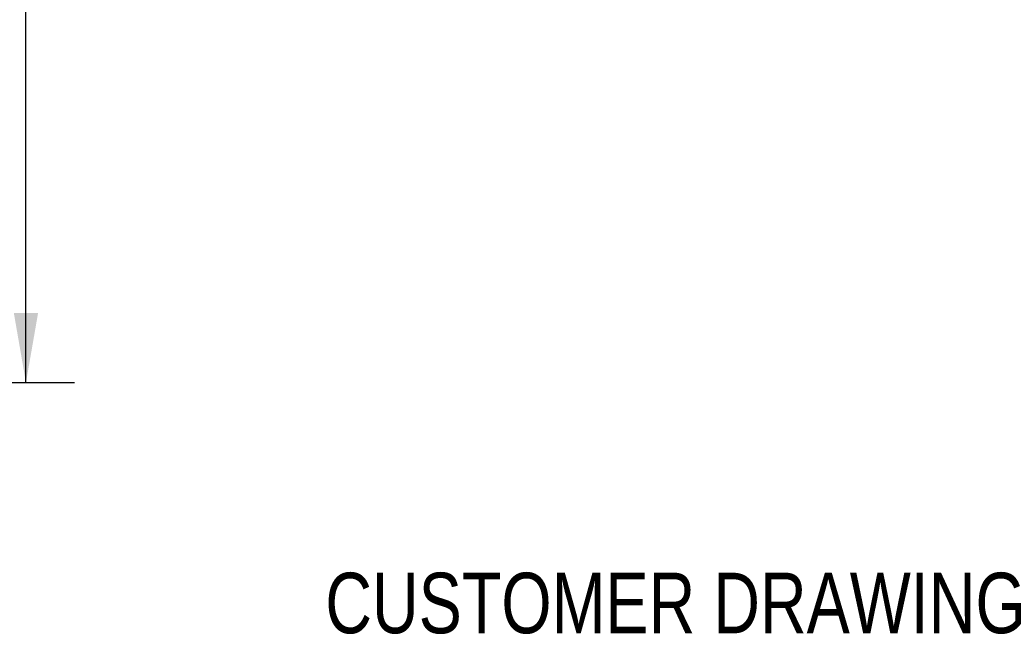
# Model space of a CAD drawing. Header units: inches. Extents: x 0.2 to 16.8, y 0.1 to 10.8.
# Tile 12 of 14: x 11.4 to 13.9, y 2.1 to 3.7. Entities that reach past the tile are written whole.
import ezdxf
from ezdxf.enums import TextEntityAlignment as Align

# ---------------------------------------------------------------- set-up
doc = ezdxf.new("R2010")
doc.units = ezdxf.units.IN
doc.header["$LTSCALE"] = 0.935
doc.header["$MEASUREMENT"] = 0
doc.layers.get('0').update_dxf_attribs({"linetype": 'CONTINUOUS'})
doc.layers.add('DIMENSIONS', color=7, linetype='CONTINUOUS')
doc.styles.get("Standard").update_dxf_attribs({"font": 'txt', "width": 0.8})
doc.dimstyles.new('DIMSTYLE_2', dxfattribs={"dimtxt": 0.125, "dimasz": 0.18, "dimexe": 0.18, "dimexo": 0.0625, "dimgap": 0.09, "dimtad": 0, "dimtih": 1, "dimtoh": 1, "dimdec": 3, "dimzin": 4, "dimdsep": 46, "dimtxsty": 'STANDARD', "dimblk": '_FILLED', "dimblk1": '_FILLED', "dimblk2": '_FILLED', "dimcen": 0.09, "dimadec": 0, "dimazin": 0, "dimtp": 0.001, "dimtm": 0.001, "dimtfac": 1, "dimtdec": 3, "dimtofl": 0, "dimtmove": 0, "dimatfit": 3, "dimldrblk": '_FILLED', "dimfxl": 1, "dimtolj": 1, "dimtzin": 4, "dimarcsym": 0})

# ---------------------------------------------------------------- blocks, each defined once
blk = doc.blocks.new('_FILLED')
at = {"color": 0, "linetype": 'BYBLOCK'}
blk.add_solid([(0, 0), (-1, 0.174), (-1, -0.174)], dxfattribs=at)
blk = doc.blocks.new('*D4')
at = {"layer": 'DIMENSIONS', "color": 2, "linetype": 'CONTINUOUS'}
for p, q in [((9.7308, 7.8119), (11.5143, 7.8119)), ((11.3893, 7.8119), (11.3893, 5.7256)), ((11.3893, 2.747), (11.3893, 5.4756)), ((9.8058, 2.747), (11.5143, 2.747))]:
    blk.add_line(p, q, dxfattribs=at)
at = {"layer": 'DIMENSIONS', "color": 2, "linetype": 'CONTINUOUS', "xscale": 0.18, "yscale": 0.18, "zscale": 0.18}
for p, rotation in [((11.3893, 7.8119), 90), ((11.3893, 2.747), 270)]:
    blk.add_blockref('_FILLED', p, dxfattribs=dict(at, rotation=rotation))
at = {"layer": 'DIMENSIONS', "color": 2, "linetype": 'CONTINUOUS', "width": 0.8}
for s, p in [('5.065', (10.6768, 5.5381)), ('[', (11.3018, 5.5381)), ('128.65', (11.4018, 5.5381)), (']', (12.0018, 5.5381))]:
    blk.add_text(s, height=0.125, dxfattribs=at).set_placement(p)

msp = doc.modelspace()

# ---------------------------------------------------------------- texts
at = {"color": 7, "linetype": 'CONTINUOUS', "width": 0.8}
msp.add_text('CUSTOMER DRAWING', height=0.15625, dxfattribs=at).set_placement((13.0668, 2.1001), align=Align.CENTER)

# ---------------------------------------------------------------- dimensions: what is measured, and where the dimension line sits
at = {"layer": 'DIMENSIONS', "color": 2, "linetype": 'CONTINUOUS'}
dim = msp.add_linear_dim(base=(11.3893, 2.747), p1=(9.7308, 7.8119), p2=(9.8058, 2.747), angle=270, dimstyle='DIMSTYLE_2', dxfattribs=at)
dim.commit()
dim.dimension.update_dxf_attribs({"geometry": '*D4', "text_midpoint": (11.3893, 5.6006), "dimtype": 160})

doc.saveas('drawing.dxf')
